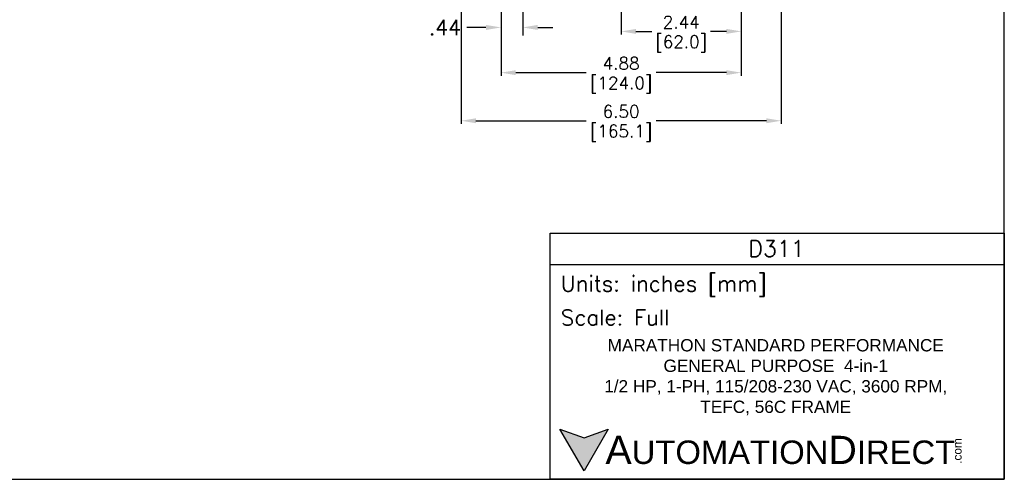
# Model space of a CAD drawing. Extents: x 897.4 to 937.4, y -8.5 to 19.5.
# Tile 2 of 7: x 917.4 to 937.4, y -8.5 to 0.8. Entities that reach past the tile are written whole.
import ezdxf

# ---------------------------------------------------------------- set-up
doc = ezdxf.new("R2010")
doc.units = 0
doc.header["$LTSCALE"] = 4
doc.header["$MEASUREMENT"] = 0
doc.layers.get('DEFPOINTS').update_dxf_attribs({"linetype": 'CONTINUOUS'})
for name, color, linetype in [('DIMENSIONS', 140, 'CONTINUOUS'), ('DIMENSIONS @ 1', 140, 'CONTINUOUS'), ('TEXT', 140, 'CONTINUOUS'), ('TEXT @ 1', 140, 'CONTINUOUS')]:
    doc.layers.add(name, color=color, linetype=linetype)
doc.styles.add('\\M+2ABAC\\M+2A6A11', font='txt')
doc.styles.add('ROMANS', font='romans.shx')
doc.styles.get("Standard").update_dxf_attribs({"font": 'romans.shx'})
doc.dimstyles.get("Standard").update_dxf_attribs({"dimtxt": 0.25, "dimasz": 0.3, "dimexe": 0.0625, "dimexo": 0.0625, "dimgap": 0.0625, "dimtad": 0, "dimtih": 1, "dimtoh": 1, "dimzin": 0, "dimdsep": 46, "dimtxsty": 'Standard', "dimcen": 0, "dimadec": 0, "dimazin": 0, "dimtfac": 1, "dimtofl": 0, "dimtmove": 0, "dimatfit": 3, "dimfxl": 0, "dimtolj": 1, "dimtzin": 0, "dimarcsym": 0})
doc.dimstyles.new('STANDARD - A-B', dxfattribs={"dimtxt": 0.125, "dimasz": 0.125, "dimexe": 0.0625, "dimexo": 0.0625, "dimgap": 0.045, "dimtad": 0, "dimtih": 1, "dimtoh": 1, "dimdec": 4, "dimzin": 4, "dimdsep": 46, "dimtxsty": 'Standard', "dimcen": 0, "dimclrd": 256, "dimclre": 256, "dimclrt": 256, "dimaunit": 1, "dimazin": 1, "dimtm": 1e-09, "dimtfac": 1, "dimtdec": 4, "dimtofl": 0, "dimtmove": 0, "dimatfit": 2, "dimfxl": 0, "dimtolj": 1, "dimtzin": 4, "dimlwd": -1, "dimlwe": -1, "dimarcsym": 0})

# ---------------------------------------------------------------- blocks, each defined once
blk = doc.blocks.new('*D188')
at = {"layer": 'DEFPOINTS', "color": 0}
for p in [(926.376, 2.126), (932.876, 2.126), (932.876, -1.249)]:
    blk.add_point(p, dxfattribs=at)
at = {"layer": 'TEXT', "color": 0, "lineweight": -2}
for p, q in [((926.376, 2.063), (926.376, -1.311)), ((932.876, 2.063), (932.876, -1.311)), ((926.676, -1.249), (928.914, -1.249)), ((932.576, -1.249), (930.337, -1.249))]:
    blk.add_line(p, q, dxfattribs=at)
at = {"layer": 'TEXT', "color": 0}
for points in [[(926.676, -1.199), (926.676, -1.299), (926.376, -1.249)], [(932.576, -1.199), (932.576, -1.299), (932.876, -1.249)]]:
    blk.add_solid(points, dxfattribs=at)
at = {"layer": 'TEXT', "color": 0, "char_height": 0.25, "attachment_point": 5}
for s, insert in [('\\A1;6.50', (929.626, -1.061)), ('\\A1;[165.1]', (929.626, -1.502))]:
    blk.add_mtext(s, dxfattribs=dict(at, insert=insert))
blk = doc.blocks.new('*D189')
at = {"layer": 'DEFPOINTS', "color": 0}
for p in [(932.066, 1.925), (929.626, 1.737), (932.066, 0.566)]:
    blk.add_point(p, dxfattribs=at)
at = {"layer": 'TEXT', "color": 0, "lineweight": -2}
for p, q in [((932.066, 1.862), (932.066, 0.503)), ((929.626, 1.675), (929.626, 0.503)), ((929.926, 0.566), (930.253, 0.566)), ((931.766, 0.566), (931.438, 0.566))]:
    blk.add_line(p, q, dxfattribs=at)
at = {"layer": 'TEXT', "color": 0}
for points in [[(929.926, 0.616), (929.926, 0.516), (929.626, 0.566)], [(931.766, 0.616), (931.766, 0.516), (932.066, 0.566)]]:
    blk.add_solid(points, dxfattribs=at)
at = {"layer": 'TEXT', "color": 0, "char_height": 0.25, "attachment_point": 5}
for s, insert in [('\\A1;2.44', (930.846, 0.753)), ('\\A1;[62.0]', (930.846, 0.313))]:
    blk.add_mtext(s, dxfattribs=dict(at, insert=insert))
blk = doc.blocks.new('*D180')
at = {"layer": 'DEFPOINTS', "color": 0}
for p in [(927.626, 1.925), (927.186, 1.475), (927.626, 0.646)]:
    blk.add_point(p, dxfattribs=at)
at = {"layer": 'DIMENSIONS'}
for p, q in [((927.626, 1.758), (927.626, 0.48)), ((927.186, 1.309), (927.186, 0.48)), ((926.879, 0.646), (926.489, 0.646)), ((927.932, 0.646), (928.239, 0.646))]:
    blk.add_line(p, q, dxfattribs=at)
for points in [[(926.879, 0.697), (926.879, 0.595), (927.186, 0.646)], [(927.932, 0.697), (927.932, 0.595), (927.626, 0.646)]]:
    blk.add_solid(points, dxfattribs=at)
at = {"layer": 'DIMENSIONS', "insert": (926.048, 0.646), "char_height": 0.3067, "attachment_point": 5}
blk.add_mtext('\\A1;.44', dxfattribs=at)
blk = doc.blocks.new('*D194')
at = {"layer": 'DEFPOINTS', "color": 0}
for p in [(932.066, 1.925), (927.186, 1.475), (932.066, -0.272)]:
    blk.add_point(p, dxfattribs=at)
at = {"layer": 'DIMENSIONS', "color": 0, "lineweight": -2}
for p, q in [((932.066, 1.862), (932.066, -0.334)), ((927.186, 1.413), (927.186, -0.334)), ((927.486, -0.272), (928.914, -0.272)), ((931.766, -0.272), (930.337, -0.272))]:
    blk.add_line(p, q, dxfattribs=at)
at = {"layer": 'DIMENSIONS', "color": 0}
for points in [[(927.486, -0.222), (927.486, -0.322), (927.186, -0.272)], [(931.766, -0.222), (931.766, -0.322), (932.066, -0.272)]]:
    blk.add_solid(points, dxfattribs=at)
at = {"layer": 'DIMENSIONS', "color": 0, "char_height": 0.25, "attachment_point": 5}
for s, insert in [('\\A1;4.88', (929.626, -0.084)), ('\\A1;[124.0]', (929.626, -0.525))]:
    blk.add_mtext(s, dxfattribs=dict(at, insert=insert))

msp = doc.modelspace()

# ---------------------------------------------------------------- hatches: boundary and pattern name
at = {"layer": 'TEXT'}
msp.add_hatch(color=256, dxfattribs=at).paths.add_polyline_path([(929.36413, -7.5143), (928.87304, -7.69305), (928.38194, -7.5143), (928.87304, -8.36491)])

# ---------------------------------------------------------------- linework, layer by layer
at = {"layer": 'DEFPOINTS'}
msp.add_lwpolyline([(897.40933, -8.5339), (937.40933, -8.5339), (937.40933, 19.4661), (897.40933, 19.4661)], close=True, dxfattribs=at)
at = {"layer": 'TEXT'}
msp.add_line((928.1848, -4.16859), (937.40933, -4.16859), dxfattribs=at)
for points in [[(928.1848, -8.5339), (928.1848, -3.53274), (937.40933, -3.53274), (937.40933, -8.5339)], [(929.36413, -7.5143), (928.87304, -8.36491), (928.38194, -7.5143), (928.87304, -7.69305)]]:
    msp.add_lwpolyline(points, close=True, dxfattribs=at)

# ---------------------------------------------------------------- texts
for s, insert, char_height, width, attachment_point, style in [('D311', (932.78275, -3.84628), 0.32884, 6.1898885, 5, 'ROMANS'), (' Units: inches [mm]', (928.1848, -4.61053), 0.3179258, 9.2245261, 4, 'ROMANS'), (' Scale: Full', (928.1848, -5.24638), 0.3179258, 9.2245261, 4, 'ROMANS'), ('{\\fArial|b0|i0|c0|p34;     \\H1.2x;A\\H0.8333x;UTOMATION\\H1.2x;D\\H0.8333x;IRECT}', (928.38194, -7.9396), 0.4768887, 8.0783371, 4, '\\M+2ABAC\\M+2A6A11')]:
    msp.add_mtext(s, dxfattribs=dict(at, insert=insert, char_height=char_height, width=width, attachment_point=attachment_point, style=style))
at = {"layer": 'TEXT', "insert": (932.76671, -6.45856), "char_height": 0.25, "width": 8.8960384, "attachment_point": 5}
msp.add_mtext('\\A1;{\\fArial|b0|i0|c0|p34;MARATHON STANDARD PERFORMANCE \\PGENERAL PURPOSE  4-in-1\\P1/2 HP, 1-PH, 115/208-230 VAC, 3600 RPM, \\PTEFC, 56C FRAME}', dxfattribs=at)
at = {"layer": 'TEXT', "insert": (936.36904, -8.21918), "char_height": 0.1716799, "width": 0.508746, "attachment_point": 1, "rotation": 90, "style": '\\M+2ABAC\\M+2A6A11'}
msp.add_mtext('{\\fArial|b0|i0|c0|p34;.com}', dxfattribs=at)

# ---------------------------------------------------------------- dimensions: what is measured, and where the dimension line sits
at = {"layer": 'DIMENSIONS'}
dim = msp.add_linear_dim(base=(927.62571, 0.64637), p1=(927.18571, 1.47535), p2=(927.62571, 1.92469), dimstyle='STANDARD - A-B', override={"dimscale": 2.66667, "dimtxt": 0.115, "dimasz": 0.115, "dimdec": 2}, dxfattribs=at)
dim.commit()
dim.dimension.update_dxf_attribs({"geometry": '*D180', "text_midpoint": (926.04809, 0.64637), "dimtype": 160})
at = {"layer": 'DIMENSIONS @ 1'}
dim = msp.add_linear_dim(base=(932.06571, -0.2718), p1=(927.18571, 1.47535), p2=(932.06571, 1.92469), dimstyle='Standard', override={"dimscale": 1, "dimtxt": 0.25, "dimpost": '\\X', "dimtix": 0, "dimtofl": 0, "dimtmove": 0, "dimatfit": 3}, dxfattribs=at)
dim.commit()
dim.dimension.update_dxf_attribs({"geometry": '*D194', "text_midpoint": (929.62571, -0.2718)})
at = {"layer": 'TEXT @ 1'}
for base, p1, p2, picture, middle in [((932.87571, -1.24883), (926.37571, 2.12589), (932.87571, 2.12589), '*D188', (929.62571, -1.24883)), ((932.06571, 0.56581), (929.6257, 1.73733), (932.06571, 1.92469), '*D189', (930.84571, 0.56581))]:
    dim = msp.add_linear_dim(base=base, p1=p1, p2=p2, dimstyle='Standard', override={"dimscale": 1, "dimtxt": 0.25, "dimpost": '\\X', "dimtix": 0, "dimtofl": 0, "dimtmove": 0, "dimatfit": 3}, dxfattribs=at)
    dim.commit()
    dim.dimension.update_dxf_attribs({"geometry": picture, "text_midpoint": middle})

doc.saveas('drawing.dxf')
